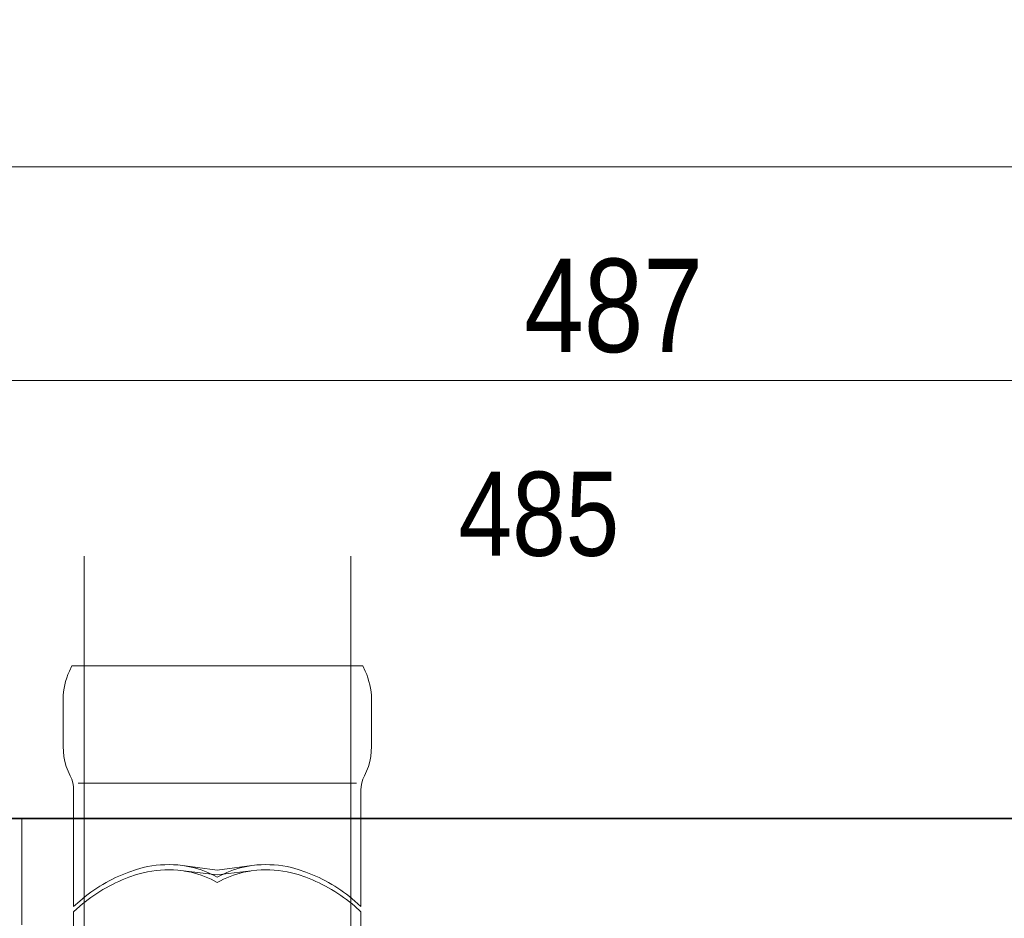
# Model space of a CAD drawing. Header units: millimetres. Extents: x 0 to 96, y -6 to 70.6.
# Tile 24 of 138: x 25.3 to 27.2, y -2.3 to -0.7. Entities that reach past the tile are written whole.
import ezdxf

# ---------------------------------------------------------------- set-up
doc = ezdxf.new("R2010")
doc.units = ezdxf.units.MM
doc.styles.add('Arial Narrow', font='ARIALN.TTF')
doc.dimstyles.new('Arch_Strakon_dimstyle', dxfattribs={"dimtxt": 15.75, "dimasz": 1, "dimexe": 1.25, "dimexo": 0.0625, "dimgap": 1, "dimtad": 0, "dimdec": 3, "dimzin": 12, "dimdsep": 46, "dimtxsty": 'Arial Narrow', "dimblk": 'Arrowhead_Tick', "dimsah": 1, "dimcen": 0, "dimse1": 1, "dimse2": 1, "dimclrd": 6, "dimclrt": 2, "dimazin": 0, "dimtfac": 1, "dimtdec": 4, "dimtmove": 0, "dimatfit": 3, "dimldrblk": 'NONE', "dimfxl": 1, "dimtvp": 1, "dimtolj": 1, "dimtzin": 0, "dimlwd": 13, "dimarcsym": 2})

# ---------------------------------------------------------------- blocks, each defined once
blk = doc.blocks.new('Arrowhead_Tick')
at = {"color": 0, "linetype": 'Continuous', "lineweight": -2}
for p, q in [((0, 20), (0, -10)), ((-1, 0), (0, 0)), ((10, 0), (0, 0))]:
    blk.add_line(p, q, dxfattribs=at)
at = {"color": 2, "linetype": 'Continuous', "lineweight": 35}
blk.add_line((4.42, 4.42), (-4.42, -4.42), dxfattribs=at)
blk = doc.blocks.new('*D91')
at = {"color": 6, "linetype": 'Continuous', "lineweight": 13}
blk.add_line((25.2536, -1.3386), (27.6663, -1.3386), dxfattribs=at)
at = {"layer": 'Defpoints', "color": 0}
for p in [(27.6763, -1.3386), (27.6763, -3.3306), (25.2436, -3.8306)]:
    blk.add_point(p, dxfattribs=at)
at = {"color": 6, "lineweight": 13, "xscale": 0.01, "yscale": 0.01, "zscale": 0.01}
for p, rotation in [((27.6763, -1.3386), 360), ((25.2436, -1.3386), 180)]:
    blk.add_blockref('Arrowhead_Tick', p, dxfattribs=dict(at, rotation=rotation))
at = {"color": 5, "lineweight": 0, "insert": (26.4599, -1.1993), "char_height": 0.175, "attachment_point": 5, "style": 'Arial Narrow'}
blk.add_mtext('\\A1;487', dxfattribs=at)
blk = doc.blocks.new('_None')
blk = doc.blocks.new('*D95')
at = {"color": 6, "linetype": 'Continuous', "lineweight": 13}
blk.add_line((24.2063, -0.9386), (32.4943, -0.9386), dxfattribs=at)
at = {"layer": 'Defpoints', "color": 0}
for p in [(32.5043, -0.9386), (24.1963, -1.0037), (32.5043, -1.0889)]:
    blk.add_point(p, dxfattribs=at)
at = {"color": 6, "lineweight": 13, "xscale": 0.01, "yscale": 0.01, "zscale": 0.01}
for p, rotation in [((32.5043, -0.9386), 360), ((24.1963, -0.9386), 180)]:
    blk.add_blockref('Arrowhead_Tick', p, dxfattribs=dict(at, rotation=rotation))
at = {"color": 5, "lineweight": 0, "insert": (28.3503, -0.8473), "char_height": 0.081, "attachment_point": 5, "style": 'Arial Narrow'}
blk.add_mtext('\\A1;1662', dxfattribs=at)
blk = doc.blocks.new('*D215')
at = {"color": 6, "linetype": 'Continuous', "lineweight": 13}
blk.add_line((24.2063, -0.1691), (32.7943, -0.1691), dxfattribs=at)
at = {"layer": 'Defpoints', "color": 0}
for p in [(32.8043, -0.1691), (32.8043, -1.6675), (24.1963, -4.5591)]:
    blk.add_point(p, dxfattribs=at)
at = {"color": 6, "lineweight": 13, "xscale": 0.01, "yscale": 0.01, "zscale": 0.01}
blk.add_blockref('Arrowhead_Tick', (32.8043, -0.1691), dxfattribs=at)
at = {"color": 6, "lineweight": 13, "xscale": 0.01, "yscale": 0.01, "zscale": 0.01, "rotation": 180}
blk.add_blockref('Arrowhead_Tick', (24.1963, -0.1691), dxfattribs=at)
at = {"color": 2, "lineweight": 0, "insert": (28.5003, -0.04), "char_height": 0.1575, "attachment_point": 5, "style": 'Arial Narrow'}
blk.add_mtext('\\A1;1722', dxfattribs=at)

msp = doc.modelspace()

# ---------------------------------------------------------------- linework, layer by layer
at = {"color": 7, "linetype": 'Continuous', "lineweight": 18}
for p, q in [((25.4679498, -1.6675278), (25.4679498, -4.9117746)), ((25.9679498, -1.6675278), (25.9679498, -4.9117746)), ((25.4448782, -1.8735493), (25.4404332, -1.8834976)), ((25.4448782, -1.8735493), (25.7176107, -1.8735493)), ((25.7176107, -1.8735493), (25.4448782, -1.8735493)), ((25.9903432, -1.8735493), (25.7176107, -1.8735493)), ((25.7176107, -1.8735493), (25.9903432, -1.8735493)), ((25.9903432, -1.8735493), (25.9947882, -1.8834976)), ((25.4287915, -1.935356), (25.4287915, -2.024256)), ((26.0064298, -1.935356), (26.0064298, -2.024256)), ((25.4287915, -2.024256), (25.4292148, -2.033781)), ((26.0064298, -2.024256), (26.0060065, -2.033781)), ((25.4292148, -2.033781), (25.4302732, -2.043306)), ((25.4302732, -2.043306), (25.4321782, -2.0526193)), ((26.0049482, -2.043306), (26.0030432, -2.0526193)), ((26.0060065, -2.033781), (26.0049482, -2.043306)), ((25.4321782, -2.0526193), (25.4347182, -2.061721)), ((25.4347182, -2.061721), (25.4381048, -2.0708226)), ((26.0005032, -2.061721), (25.9971165, -2.0708226)), ((26.0030432, -2.0526193), (26.0005032, -2.061721)), ((25.4381048, -2.0708226), (25.4421265, -2.079501)), ((25.4448782, -2.085851), (25.4421265, -2.079501)), ((25.9903432, -2.085851), (25.9930948, -2.079501)), ((25.9971165, -2.0708226), (25.9930948, -2.079501)), ((25.4467832, -2.0924126), (25.4448782, -2.085851)), ((25.4480532, -2.099186), (25.4467832, -2.0924126)), ((25.4484765, -2.1059593), (25.4480532, -2.099186)), ((25.4569432, -2.0932593), (25.7176107, -2.0932593)), ((25.9782782, -2.0932593), (25.7176107, -2.0932593)), ((25.9867448, -2.1059593), (25.9871682, -2.099186)), ((25.9871682, -2.099186), (25.9884382, -2.0924126)), ((25.9884382, -2.0924126), (25.9903432, -2.085851)), ((25.4484765, -2.1059593), (25.4484765, -2.3241876)), ((25.9867448, -2.1059593), (25.9867448, -2.3241876)), ((25.7176107, -2.256024), (25.6434215, -2.2462943)), ((25.6683982, -2.250316), (25.6563332, -2.2479876)), ((25.7176107, -2.256024), (25.7917998, -2.2462943)), ((25.7668232, -2.250316), (25.7788882, -2.2479876)), ((25.5663748, -2.254761), (25.5517698, -2.2596293)), ((25.5663748, -2.2644976), (25.5517698, -2.269366)), ((25.5788632, -2.2511626), (25.5663748, -2.254761)), ((25.5788632, -2.261111), (25.5663748, -2.2644976)), ((25.7176107, -2.2647561), (25.6434215, -2.2562426)), ((25.6683982, -2.2600526), (25.6563332, -2.2577243)), ((25.7176107, -2.2647561), (25.7917998, -2.2562426)), ((25.7668232, -2.2600526), (25.7788882, -2.2577243)), ((25.8563582, -2.2511626), (25.8688465, -2.254761)), ((25.8563582, -2.261111), (25.8688465, -2.2644976)), ((25.8688465, -2.254761), (25.8834515, -2.2596293)), ((25.8688465, -2.2644976), (25.8834515, -2.269366)), ((25.4599065, -2.3140276), (25.4484765, -2.3241876)), ((25.4599065, -2.3237643), (25.4484765, -2.334136)), ((25.9753148, -2.3140276), (25.9867448, -2.3241876)), ((25.9753148, -2.3237643), (25.9867448, -2.334136)), ((25.4484765, -2.334136), (25.4484765, -2.6232726)), ((25.9867448, -2.334136), (25.9867448, -2.6232726))]:
    msp.add_line(p, q, dxfattribs=at)
at = {"color": 2, "linetype": 'Continuous', "lineweight": 35}
msp.add_line((23.4852937, -2.1591492), (33.6136238, -2.1591492), dxfattribs=at)
at = {"color": 6, "linetype": 'Continuous', "lineweight": 13}
for p, q in [((25.3512514, -2.1583388), (25.3512514, -2.3583457)), ((25.3512514, -2.1583457), (27.6512514, -2.1583457))]:
    msp.add_line(p, q, dxfattribs=at)
at = {"color": 7, "linetype": 'Continuous', "lineweight": 18}
for centre, radius, start, end in [((25.5548468, -1.9364182), 0.1260598, 155.1776965, 179.5171905), ((25.8803745, -1.9364182), 0.1260598, 0.4828095, 24.8223035), ((25.6268666, -2.4572464), 0.2116007, 85.5128011, 103.1122052), ((25.8083547, -2.4572464), 0.2116007, 76.8877948, 94.4871989), ((25.6555688, -2.5396809), 0.2986689, 110.3368296, 130.9283119), ((25.6248618, -2.4406087), 0.1852979, 84.2515306, 104.3734757), ((25.6287195, -2.425753), 0.1798681, 60.3828666, 77.2558044), ((25.6287195, -2.4354896), 0.1798681, 60.3828666, 77.2558044), ((25.8065018, -2.425753), 0.1798681, 102.7441956, 119.6171334), ((25.8065018, -2.4354896), 0.1798681, 102.7441956, 119.6171334), ((25.8103595, -2.4406087), 0.1852979, 75.6265243, 95.7484694), ((25.7796525, -2.5396809), 0.2986689, 49.0716881, 69.6631704), ((25.6577839, -2.5531582), 0.3029472, 110.4837801, 130.7813614), ((25.7774375, -2.5531582), 0.3029472, 49.2186386, 69.5162199)]:
    msp.add_arc(centre, radius, start, end, dxfattribs=at)

# ---------------------------------------------------------------- texts
at = {"color": 2, "lineweight": 35, "style": 'Arial Narrow'}
msp.add_text('485', height=0.1575, dxfattribs=at).set_placement((26.1695375, -1.6671171))

# ---------------------------------------------------------------- dimensions: what is measured, and where the dimension line sits
at = {"lineweight": 0}
for base, p1, p2, text, override, picture, middle in [((32.8042757, -0.1690911), (24.1962676, -4.5591492), (32.8042757, -1.6675278), '1722', {"dimscale": 0.01, "dimtxt": 15.75, "dimasz": 1, "dimgap": 5, "dimtad": 1, "dimjust": 0, "dimtih": 0, "dimtoh": 0, "dimdec": 3, "dimdsep": 46, "dimtxsty": 'Arial Narrow', "dimclrd": 6, "dimclrt": 2, "dimtix": 1, "dimtofl": 255, "dimtmove": 0, "dimatfit": 2, "dimfxl": 0, "dimfxlon": 0, "dimtvp": 31.746032, "dimlwd": 13}, '*D215', (28.5002716, -0.1690911)), ((32.5042757, -0.9386212), (24.1962676, -1.0037095), (32.5042757, -1.0889492), '1662', {"dimscale": 0.01, "dimtxt": 8.1, "dimasz": 1, "dimgap": 5, "dimtad": 1, "dimjust": 0, "dimtih": 0, "dimtoh": 0, "dimdec": 3, "dimdsep": 46, "dimtxsty": 'Arial Narrow', "dimclrd": 6, "dimclrt": 5, "dimtix": 1, "dimtofl": 255, "dimtmove": 0, "dimatfit": 2, "dimfxl": 0, "dimfxlon": 0, "dimtvp": 61.728395, "dimlwd": 13}, '*D95', (28.3502716, -0.9386212))]:
    dim = msp.add_linear_dim(base=base, p1=p1, p2=p2, text=text, dimstyle='Arch_Strakon_dimstyle', override=override, dxfattribs=at)
    dim.commit()
    dim.dimension.update_dxf_attribs({"geometry": picture, "text_midpoint": middle, "dimtype": 160})
dim = msp.add_linear_dim(base=(27.6762514, -1.3386212), p1=(25.2436082, -3.8306016), p2=(27.6762514, -3.3306016), angle=0, text='487', dimstyle='Arch_Strakon_dimstyle', override={"dimscale": 0.01, "dimtxt": 17.5, "dimasz": 1, "dimgap": 5, "dimtad": 1, "dimjust": 0, "dimtih": 0, "dimtoh": 0, "dimdec": 3, "dimdsep": 46, "dimtxsty": 'Arial Narrow', "dimclrd": 6, "dimclrt": 5, "dimtix": 1, "dimtofl": 255, "dimtmove": 0, "dimatfit": 2, "dimfxl": 0, "dimfxlon": 0, "dimtvp": 28.571429, "dimlwd": 13}, dxfattribs=at)
dim.commit()
dim.dimension.update_dxf_attribs({"geometry": '*D91', "text_midpoint": (26.4599298, -1.3386212), "dimtype": 160})

doc.saveas('drawing.dxf')
